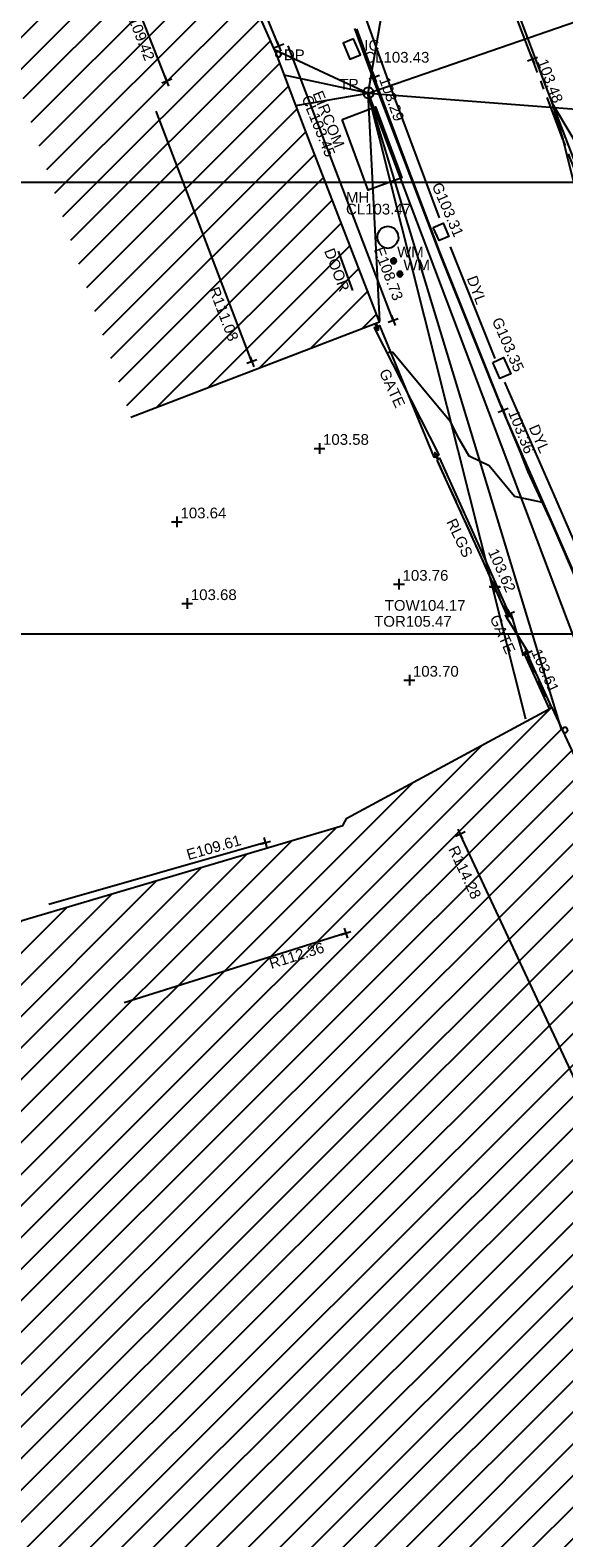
# Model space of a CAD drawing. Extents: x 635157 to 635442, y 694407 to 694910.
# Tile 86 of 104: x 635220 to 635235, y 694702 to 694745. Entities that reach past the tile are written whole.
import ezdxf

# ---------------------------------------------------------------- set-up
doc = ezdxf.new("R2010")
doc.units = 0
doc.header["$MEASUREMENT"] = 0
doc.linetypes.add('BORDER', pattern=[1.75, 0.5, -0.25, 0.5, -0.25, 0, -0.25])
doc.linetypes.add('CENTER', pattern=[2, 1.25, -0.25, 0.25, -0.25])
doc.layers.get('0').update_dxf_attribs({"color": 12, "linetype": 'CONTINUOUS'})
for name, color, linetype in [('BUILDING', 5, 'CONTINUOUS'), ('CONTOURS_MINOR', 132, 'CONTINUOUS'), ('DOOR', 7, 'CONTINUOUS'), ('DOOR_TXT', 7, 'CONTINUOUS'), ('DOWNPIPE', 151, 'CONTINUOUS'), ('DOWNPIPE_TXT', 151, 'CONTINUOUS'), ('EAVE', 3, 'CONTINUOUS'), ('EAVE_LVL', 3, 'CONTINUOUS'), ('EIRCOM_COVER', 3, 'CONTINUOUS'), ('EIRCOM_COVER_RMK', 3, 'CONTINUOUS'), ('GATE', 7, 'CONTINUOUS'), ('GATE_TXT', 7, 'CONTINUOUS'), ('GULLY', 151, 'CONTINUOUS'), ('GULLY_LVL', 151, 'CONTINUOUS'), ('HATCHING', 4, 'CONTINUOUS'), ('INSPECTION_COVER', 12, 'CONTINUOUS'), ('INSPECTION_COVER_LVL', 12, 'CONTINUOUS'), ('INSPECTION_COVER_TXT', 12, 'CONTINUOUS'), ('KERB_BOTTOM', 172, 'CONTINUOUS'), ('KERB_BOTTOM_LVL', 172, 'CONTINUOUS'), ('KERB_TOP', 2, 'CONTINUOUS'), ('LAYOUTS', 9, 'CONTINUOUS'), ('MANHOLES', 12, 'CONTINUOUS'), ('MANHOLES_RMK', 12, 'CONTINUOUS'), ('MARKINGS_DOUBLE_YELLOW', 9, 'CONTINUOUS'), ('MARKINGS_DOUBLE_YELLOW_TXT', 9, 'CONTINUOUS'), ('MARKINGS_WHITE_LINE', 9, 'CONTINUOUS'), ('OVERHEAD_TELECOM', 3, 'OH_TEL'), ('RAILINGS', 7, 'BORDER'), ('RAILINGS_TXT', 7, 'CONTINUOUS'), ('RIDGE', 6, 'CONTINUOUS'), ('RIDGE_LVL', 6, 'CONTINUOUS'), ('ROAD_CROWNLINE', 212, 'CENTER'), ('ROAD_CROWNLINE_LVL', 212, 'CONTINUOUS'), ('SPOT_HEIGHTS', 92, 'CONTINUOUS'), ('SPOT_HEIGHTS_LVL', 92, 'CONTINUOUS'), ('TELEGRAPH_POLE', 3, 'CONTINUOUS'), ('TELEGRAPH_POLE_TXT', 3, 'CONTINUOUS'), ('TOP_OF_RAILING_LEVEL', 212, 'CONTINUOUS'), ('TOP_OF_RAILING_LEVEL_TXT', 212, 'CONTINUOUS'), ('TOP_OF_WALL_LEVEL', 212, 'CONTINUOUS'), ('TOP_OF_WALL_LEVEL_TXT', 212, 'CONTINUOUS'), ('WALL', 12, 'CONTINUOUS'), ('WALL_LVL', 12, 'CONTINUOUS'), ('WATER_METER', 5, 'CONTINUOUS'), ('WATER_METER_TXT', 5, 'CONTINUOUS')]:
    doc.layers.add(name, color=color, linetype=linetype)
doc.styles.add('Arial', font='arial.ttf')
doc.linetypes.add('OH_TEL', pattern='A,4,-0.4,["OT",Arial,S=0.36,R=0,X=0,Y=-0.18],-1.2', length=5.6)

# ---------------------------------------------------------------- blocks, each defined once
blk = doc.blocks.new('CIRCL')
at = {"color": 0, "linetype": 'ByBlock', "flags": 128}
for points in [[(0.5, 0), (0.475, 0.154), (0.404, 0.293), (0.293, 0.404), (0.154, 0.475), (0, 0.5), (-0.154, 0.475), (-0.293, 0.404), (-0.404, 0.293), (-0.475, 0.154), (-0.5, 0), (-0.475, -0.154), (-0.404, -0.293), (-0.293, -0.404), (-0.154, -0.475), (0, -0.5), (0.154, -0.475), (0.293, -0.404), (0.404, -0.293), (0.475, -0.154)], [(0.5, 0), (0.475, -0.154)]]:
    blk.add_lwpolyline(points, dxfattribs=at)
blk = doc.blocks.new('MH_CIR2')
at = {"color": 0, "linetype": 'ByBlock', "flags": 128}
for points in [[(0.5, 0), (0.475, 0.154), (0.404, 0.293), (0.293, 0.404), (0.154, 0.475), (0, 0.5), (-0.154, 0.475), (-0.293, 0.404), (-0.404, 0.293), (-0.475, 0.154), (-0.5, 0), (-0.475, -0.154), (-0.404, -0.293), (-0.293, -0.404), (-0.154, -0.475), (0, -0.5), (0.154, -0.475), (0.293, -0.404), (0.404, -0.293), (0.475, -0.154)], [(-0.499, -0.033), (0.033, 0.499)], [(-0.496, 0.06), (-0.06, 0.496)], [(-0.488, -0.111), (0.111, 0.488)], [(-0.467, -0.18), (0.18, 0.467)], [(-0.467, 0.179), (-0.179, 0.467)], [(-0.438, -0.241), (0.241, 0.438)], [(-0.403, -0.296), (0.296, 0.403)], [(-0.362, -0.345), (0.345, 0.362)], [(-0.315, -0.388), (0.388, 0.315)], [(-0.263, -0.425), (0.425, 0.263)], [(-0.204, -0.456), (0.456, 0.204)], [(-0.138, -0.48), (0.48, 0.138)], [(-0.064, -0.496), (0.496, 0.064)], [(0.5, 0), (0.475, -0.154)], [(0.022, -0.5), (0.5, -0.022)], [(0.128, -0.483), (0.483, -0.128)], [(0.305, -0.396), (0.396, -0.305)]]:
    blk.add_lwpolyline(points, dxfattribs=at)
blk = doc.blocks.new('MH_CIR1')
at = {"color": 0, "linetype": 'ByBlock', "flags": 128}
for points in [[(0.5, 0), (0.475, 0.154), (0.404, 0.293), (0.293, 0.404), (0.154, 0.475), (0, 0.5), (-0.154, 0.475), (-0.293, 0.404), (-0.404, 0.293), (-0.475, 0.154), (-0.5, 0), (-0.475, -0.154), (-0.404, -0.293), (-0.293, -0.404), (-0.154, -0.475), (0, -0.5), (0.154, -0.475), (0.293, -0.404), (0.404, -0.293), (0.475, -0.154)], [(0.49, 0), (0.466, 0.151), (0.396, 0.288), (0.288, 0.396), (0.151, 0.466), (0, 0.49), (-0.151, 0.466), (-0.288, 0.396), (-0.396, 0.288), (-0.466, 0.151), (-0.49, 0), (-0.466, -0.151), (-0.396, -0.288), (-0.288, -0.396), (-0.151, -0.466), (0, -0.49), (0.151, -0.466), (0.288, -0.396), (0.396, -0.288), (0.466, -0.151)], [(0.471, 0), (0.448, 0.145), (0.381, 0.276), (0.276, 0.381), (0.145, 0.448), (0, 0.471), (-0.145, 0.448), (-0.276, 0.381), (-0.381, 0.276), (-0.448, 0.145), (-0.471, 0), (-0.448, -0.145), (-0.381, -0.276), (-0.276, -0.381), (-0.145, -0.448), (0, -0.471), (0.145, -0.448), (0.276, -0.381), (0.381, -0.276), (0.448, -0.145)], [(0.471, 0), (0.448, -0.145)], [(0.49, 0), (0.466, -0.151)], [(0.5, 0), (0.475, -0.154)]]:
    blk.add_lwpolyline(points, dxfattribs=at)
blk = doc.blocks.new('GATE')
at = {"color": 0, "linetype": 'ByBlock', "flags": 128}
for points in [[(-0.450902, 0), (-0.451904, 0.007014), (-0.455912, 0.014028), (-0.460922, 0.019038), (-0.467936, 0.023046), (-0.475952, 0.024048), (-0.482966, 0.023046), (-0.48998, 0.019038), (-0.49499, 0.014028), (-0.498998, 0.007014), (-0.5, 0), (-0.498998, -0.007014), (-0.49499, -0.014028), (-0.48998, -0.019038), (-0.482966, -0.023046), (-0.475952, -0.024048), (-0.467936, -0.023046), (-0.460922, -0.019038), (-0.455912, -0.014028), (-0.451904, -0.007014)], [(-0.475952, 0.024048), (-0.475952, 0.078156), (0.475952, -0.078156), (0.475952, -0.024048)], [(-0.475952, -0.024048), (-0.475952, -0.078156), (0.475952, 0.078156), (0.475952, 0.024048)], [(-0.450902, 0), (-0.451904, -0.007014)], [(0.5, 0), (0.498998, 0.007014), (0.49499, 0.014028), (0.48998, 0.019038), (0.482966, 0.023046), (0.475952, 0.024048), (0.467936, 0.023046), (0.460922, 0.019038), (0.455912, 0.014028), (0.451904, 0.007014), (0.450902, 0), (0.451904, -0.007014), (0.455912, -0.014028), (0.460922, -0.019038), (0.467936, -0.023046), (0.475952, -0.024048), (0.482966, -0.023046), (0.48998, -0.019038), (0.49499, -0.014028), (0.498998, -0.007014)], [(0.5, 0), (0.498998, -0.007014)]]:
    blk.add_lwpolyline(points, dxfattribs=at)
blk = doc.blocks.new('SPOT')
at = {"color": 0, "linetype": 'ByBlock', "flags": 128}
for points in [[(-0.5, 0), (0.5, 0)], [(0, 0.5), (0, -0.5)]]:
    blk.add_lwpolyline(points, dxfattribs=at)

msp = doc.modelspace()

# ---------------------------------------------------------------- hatches: boundary and pattern name
at = {"layer": 'HATCHING'}
h = msp.add_hatch(dxfattribs=at)
h.set_pattern_fill('ANSI31', color=256, scale=5)
h.paths.add_polyline_path([(635215.599, 694756.451), (635223.248, 694733.796), (635230.199, 694736.465), (635229.268, 694738.872), (635228.104, 694741.892), (635227.323, 694743.961), (635226.351, 694746.157), (635225.977, 694747.002), (635225.401, 694748.473), (635225.256, 694748.437), (635224.276, 694751.73), (635224.042, 694752.532), (635222.293, 694758.424)])
h.paths.add_polyline_path([(635225.037, 694750.674), (635225.518, 694749.028), (635225.959, 694749.157), (635225.478, 694750.803)], flags=25)
h.paths.add_polyline_path([(635226.715, 694746.356), (635227.363, 694744.768), (635227.789, 694744.942), (635227.141, 694746.529)], flags=25)
h.paths.add_polyline_path([(635229.934, 694738.534), (635230.545, 694736.932), (635230.975, 694737.096), (635230.364, 694738.698)], flags=9)
h.paths.add_polyline_path([(635218.584, 694757.238), (635219.074, 694755.571), (635219.515, 694755.701), (635219.025, 694757.368)], flags=24)
h.paths.add_polyline_path([(635220.832, 694749.464), (635221.322, 694747.797), (635221.763, 694747.926), (635221.273, 694749.594)], flags=24)
h.paths.add_polyline_path([(635222.965, 694745.262), (635223.599, 694743.644), (635224.027, 694743.812), (635223.393, 694745.43)], flags=24)
h.paths.add_polyline_path([(635225.324, 694737.418), (635225.944, 694735.794), (635226.373, 694735.958), (635225.753, 694737.582)], flags=24)
h.paths.add_polyline_path([(635222.555, 694753.998), (635222.964, 694752.646), (635223.41, 694752.781), (635223.001, 694754.133)], flags=24)
h.paths.add_polyline_path([(635224.669, 694748.42), (635225.252, 694747.133), (635225.676, 694747.326), (635225.093, 694748.612)], flags=24)
h.paths.add_polyline_path([(635228.543, 694738.501), (635229.045, 694737.181), (635229.48, 694737.347), (635228.978, 694738.667)], flags=24)
h.paths.add_polyline_path([(635227.914, 694742.778), (635228.655, 694740.95), (635229.086, 694741.124), (635228.346, 694742.953)], flags=25)
h.paths.add_polyline_path([(635228.22, 694742.902), (635228.908, 694741.204), (635229.339, 694741.379), (635228.652, 694743.077)], flags=25)
h = msp.add_hatch(dxfattribs=at)
h.set_pattern_fill('ANSI31', color=256, scale=5)
h.paths.add_polyline_path([(635248.349, 694698.27), (635246.716, 694701.645), (635246.773, 694701.674), (635246.628, 694701.969), (635246.508, 694701.913), (635245.908, 694703.094), (635245.675, 694702.976), (635244.42, 694705.509), (635244.114, 694706.175), (635244.064, 694706.155), (635243.08, 694707.037), (635242.68, 694707.898), (635242.573, 694709.194), (635242.622, 694709.22), (635242.242, 694709.954), (635242.105, 694709.901), (635241.673, 694710.778), (635241.779, 694710.831), (635241.711, 694710.958), (635241.665, 694710.931), (635241.253, 694711.718), (635241.332, 694711.772), (635240.351, 694713.772), (635240.127, 694714.186), (635240.089, 694714.167), (635240.035, 694714.282), (635240.097, 694714.338), (635239.937, 694714.652), (635239.863, 694714.638), (635239.694, 694714.995), (635238.967, 694716.654), (635239.04, 694716.703), (635238.746, 694717.301), (635238.694, 694717.476), (635238.654, 694717.463), (635238.015, 694718.897), (635238.06, 694718.921), (635237.577, 694720.022), (635237.536, 694720.005), (635236.592, 694722.235), (635236.542, 694722.216), (635236.172, 694723.098), (635236.178, 694723.179), (635235.019, 694725.669), (635229.287, 694722.576), (635229.175, 694722.366), (635217.011, 694718.767), (635216.325, 694719.051), (635214.705, 694732.399), (635213.084, 694738.616), (635197.756, 694735.699), (635224.235, 694664.431), (635250.801, 694675.383), (635257.488, 694678.565), (635257.139, 694679.325), (635257.425, 694679.454), (635257.349, 694679.626), (635257.283, 694679.767), (635256.989, 694679.633), (635256.07, 694681.604), (635256.128, 694681.629), (635255.989, 694681.898), (635255.871, 694681.844), (635255.423, 694682.79), (635255.797, 694682.953), (635255.662, 694683.243), (635255.623, 694683.221), (635255.534, 694683.412), (635255.269, 694683.974), (635255.27, 694683.975), (635255.122, 694684.29), (635255.018, 694684.239), (635254.234, 694685.935), (635254.328, 694685.985), (635253.533, 694687.68), (635253.504, 694687.739), (635253.496, 694687.734), (635253.313, 694688.116), (635253.163, 694688.412), (635253.129, 694688.393), (635252.744, 694689.24), (635251.913, 694690.884), (635251.859, 694690.854), (635251.393, 694691.853), (635251.417, 694691.865), (635251.253, 694692.19), (635251.243, 694692.185), (635250.69, 694693.243), (635249.9, 694694.878), (635250.038, 694694.959), (635249.874, 694695.275), (635249.813, 694695.236), (635249.026, 694696.849)])
h.paths.add_polyline_path([(635216.049, 694717.938), (635217.764, 694717.938), (635217.764, 694718.397), (635216.049, 694718.397)], flags=24)
h.paths.add_polyline_path([(635224.807, 694721.301), (635226.455, 694721.772), (635226.329, 694722.214), (635224.681, 694721.742)], flags=25)
h.paths.add_polyline_path([(635256.879, 694681.062), (635257.604, 694679.509), (635258.02, 694679.703), (635257.295, 694681.257)], flags=9)
h.paths.add_polyline_path([(635255.143, 694684.894), (635255.871, 694683.341), (635256.287, 694683.536), (635255.559, 694685.089)], flags=25)
h.paths.add_polyline_path([(635250.373, 694694.4), (635251.129, 694692.861), (635251.542, 694693.064), (635250.785, 694694.603)], flags=25)
h.paths.add_polyline_path([(635240.295, 694714.687), (635241.051, 694713.148), (635241.464, 694713.35), (635240.708, 694714.89)], flags=25)
h.paths.add_polyline_path([(635235.593, 694725.111), (635236.281, 694723.543), (635236.695, 694723.725), (635236.007, 694725.292)], flags=25)
h.paths.add_polyline_path([(635244.947, 694705.334), (635245.702, 694703.795), (635246.115, 694703.997), (635245.36, 694705.536)], flags=25)
h.paths.add_polyline_path([(635209.655, 694735.835), (635209.878, 694734.112), (635210.334, 694734.171), (635210.111, 694735.894)], flags=24)
h.paths.add_polyline_path([(635211.597, 694721.629), (635211.821, 694719.906), (635212.276, 694719.965), (635212.053, 694721.688)], flags=24)
h.paths.add_polyline_path([(635218.892, 694719.024), (635219.665, 694717.468), (635220.076, 694717.672), (635219.303, 694719.229)], flags=24)
h.paths.add_polyline_path([(635227.126, 694718.252), (635228.784, 694718.773), (635228.646, 694719.212), (635226.988, 694718.691)], flags=24)
h.paths.add_polyline_path([(635232.012, 694721.747), (635232.748, 694720.172), (635233.164, 694720.367), (635232.429, 694721.941)], flags=24)
h.paths.add_polyline_path([(635240.432, 694703.82), (635241.167, 694702.245), (635241.583, 694702.44), (635240.848, 694704.015)], flags=24)
h.paths.add_polyline_path([(635242.444, 694700.609), (635243.188, 694699.039), (635243.603, 694699.235), (635242.859, 694700.806)], flags=24)
h.paths.add_polyline_path([(635250.189, 694684.144), (635250.933, 694682.573), (635251.348, 694682.77), (635250.604, 694684.34)], flags=24)
h.paths.add_polyline_path([(635252.214, 694679.884), (635252.993, 694678.331), (635253.404, 694678.538), (635252.624, 694680.091)], flags=24)
h.paths.add_polyline_path([(635248.499, 694694.474), (635249.54, 694694.474), (635249.54, 694694.939), (635248.499, 694694.939)], flags=24)
h.paths.add_polyline_path([(635242.614, 694702.495), (635244.844, 694702.495), (635244.844, 694702.96), (635242.614, 694702.96)], flags=24)
h.paths.add_polyline_path([(635241.563, 694704.865), (635243.792, 694704.865), (635243.792, 694705.33), (635241.563, 694705.33)], flags=24)
h.paths.add_polyline_path([(635242.072, 694703.702), (635244.323, 694703.702), (635244.323, 694704.162), (635242.072, 694704.162)], flags=24)
h.paths.add_polyline_path([(635249.604, 694696.446), (635250.226, 694695.152), (635250.64, 694695.351), (635250.018, 694696.645)], flags=25)
h.paths.add_polyline_path([(635248.81, 694692.202), (635250.574, 694692.202), (635250.574, 694692.667), (635248.81, 694692.667)], flags=24)
h.paths.add_polyline_path([(635248.813, 694692.54), (635249.545, 694692.54), (635249.545, 694692.99), (635248.813, 694692.99)], flags=24)
h.paths.add_polyline_path([(635239.111, 694713.727), (635239.843, 694713.727), (635239.843, 694714.177), (635239.111, 694714.177)], flags=24)
h.paths.add_polyline_path([(635245.936, 694700.066), (635246.522, 694698.781), (635246.946, 694698.974), (635246.359, 694700.259)], flags=24)
h.paths.add_polyline_path([(635235.278, 694723.243), (635235.898, 694721.973), (635236.316, 694722.178), (635235.697, 694723.447)], flags=24)
h.paths.add_polyline_path([(635236.631, 694720.127), (635237.191, 694718.831), (635237.619, 694719.016), (635237.058, 694720.312)], flags=24)
h.paths.add_polyline_path([(635238.24, 694716.763), (635238.825, 694715.478), (635239.249, 694715.67), (635238.663, 694716.956)], flags=24)
h.paths.add_polyline_path([(635240.682, 694711.439), (635241.359, 694710.199), (635241.768, 694710.422), (635241.091, 694711.662)], flags=24)
h.paths.add_polyline_path([(635241.876, 694708.008), (635242.528, 694706.755), (635242.941, 694706.97), (635242.289, 694708.223)], flags=24)
h.paths.add_polyline_path([(635249.164, 694694.261), (635249.779, 694692.989), (635250.198, 694693.192), (635249.583, 694694.464)], flags=24)
h.paths.add_polyline_path([(635250.635, 694692.032), (635251.225, 694690.749), (635251.648, 694690.943), (635251.058, 694692.226)], flags=24)
h.paths.add_polyline_path([(635252.783, 694687.411), (635253.384, 694686.133), (635253.806, 694686.331), (635253.204, 694687.609)], flags=24)
h.paths.add_polyline_path([(635254.76, 694682.914), (635255.369, 694681.639), (635255.789, 694681.84), (635255.18, 694683.114)], flags=24)
h.paths.add_polyline_path([(635251.055, 694694.155), (635251.934, 694692.389), (635252.351, 694692.596), (635251.472, 694694.363)], flags=25)

# ---------------------------------------------------------------- linework, layer by layer
at = {"layer": 'BUILDING'}
for points in [[(635223.248, 694733.796, 103.536), (635230.199, 694736.465, 103.483), (635229.268, 694738.872, 103.492), (635228.104, 694741.892, 103.476), (635227.323, 694743.961, 103.479), (635226.351, 694746.157, 103.482), (635225.977, 694747.002, 103.464), (635225.401, 694748.473, 103.435), (635225.256, 694748.437, 103.441), (635224.276, 694751.73, 103.416), (635224.042, 694752.532, 103.411), (635222.293, 694758.424, 103.393), (635215.599, 694756.451, 103.343)], [(635217.011, 694718.767, 103.635), (635229.175, 694722.366, 103.63), (635229.287, 694722.576, 103.63), (635235.019, 694725.669, 103.628), (635236.178, 694723.179, 103.647)]]:
    msp.add_polyline3d(points, dxfattribs=at)
at = {"layer": 'CONTOURS_MINOR'}
for points in [[(635237.492, 694738.474, 103.5), (635235.022, 694742.606, 103.5), (635235.331, 694741.579, 103.5), (635236.562, 694736.633, 103.5)], [(635235.669, 694729.361, 103.5), (635235.029, 694730.843, 103.5), (635234.761, 694731.411, 103.5), (635233.973, 694731.577, 103.5), (635233.266, 694732.438, 103.5), (635232.708, 694732.713, 103.5), (635232.442, 694733.171, 103.5), (635232.184, 694733.67, 103.5), (635230.576, 694735.614, 103.5), (635230.473, 694735.614, 103.5), (635230.454, 694735.603, 103.5)]]:
    msp.add_polyline3d(points, dxfattribs=at)
at = {"layer": 'DOOR'}
msp.add_polyline3d([(635229.46, 694737.345, 103.543), (635229.053, 694738.446, 103.542)], dxfattribs=at)
at = {"layer": 'EAVE'}
for points in [[(635227.386, 694744.184, 106.697), (635225.592, 694748.581, 106.768)], [(635230.587, 694736.502, 108.727), (635227.653, 694744.193, 108.768)], [(635227.011, 694721.89, 109.61), (635220.952, 694720.157, 109.542)]]:
    msp.add_polyline3d(points, dxfattribs=at)
at = {"layer": 'EIRCOM_COVER'}
msp.add_polyline3d([(635229.155, 694742.137, 103.447), (635230.092, 694742.484, 103.428), (635230.825, 694740.502, 103.431), (635229.888, 694740.155, 103.45)], close=True, dxfattribs=at)
at = {"layer": 'GULLY'}
for points in [[(635231.707, 694739.113, 103.31), (635231.984, 694739.232, 103.315), (635232.144, 694738.86, 103.32), (635231.867, 694738.741, 103.315)], [(635233.371, 694735.335, 103.348), (635233.673, 694735.467, 103.361), (635233.872, 694735.012, 103.368), (635233.57, 694734.88, 103.355)]]:
    msp.add_polyline3d(points, close=True, dxfattribs=at)
at = {"layer": 'INSPECTION_COVER'}
msp.add_polyline3d([(635229.479, 694744.389, 103.429), (635229.186, 694744.265, 103.433), (635229.374, 694743.82, 103.438), (635229.667, 694743.944, 103.434)], close=True, dxfattribs=at)
at = {"layer": 'KERB_BOTTOM'}
msp.add_polyline3d([(635236.292, 694727.968, 103.438), (635235.042, 694730.836, 103.402), (635233.783, 694733.694, 103.364), (635233.664, 694733.99, 103.361), (635232.886, 694735.929, 103.34), (635231.883, 694738.444, 103.324), (635230.933, 694740.966, 103.312), (635230.121, 694743.144, 103.289), (635230.058, 694743.317, 103.288), (635229.569, 694744.666, 103.28)], dxfattribs=at)
at = {"layer": 'KERB_TOP'}
msp.add_polyline3d([(635248.405, 694702.015, 103.697), (635247.899, 694703.031, 103.593), (635246.751, 694705.386, 103.599), (635245.871, 694707.267, 103.619), (635244.79, 694709.571, 103.59), (635243.511, 694712.23, 103.634), (635242.531, 694714.372, 103.626), (635241.198, 694717.181, 103.626), (635239.981, 694719.774, 103.62), (635239.406, 694720.985, 103.628), (635238.494, 694722.965, 103.625), (635237.141, 694725.99, 103.599), (635236.168, 694728.186, 103.578), (635235.025, 694730.845, 103.531), (635234.361, 694732.267, 103.453), (635234.148, 694732.819, 103.396), (635233.555, 694734.218, 103.381), (635232.851, 694735.981, 103.366), (635231.922, 694738.291, 103.355), (635230.915, 694740.959, 103.382), (635230.084, 694743.135, 103.396), (635229.513, 694744.677, 103.412)], dxfattribs=at)
at = {"layer": 'LAYOUTS', "linetype": 'ByBlock'}
for points in [[(635156.7, 694727.734), (635316.9, 694727.734), (635316.9, 694822.334), (635156.7, 694822.334)], [(635178.704, 694645.768), (635338.904, 694645.768), (635338.904, 694740.368), (635178.704, 694740.368)]]:
    msp.add_lwpolyline(points, close=True, dxfattribs=at)
at = {"layer": 'MARKINGS_DOUBLE_YELLOW'}
for points in [[(635231.879, 694739.377, 103.331), (635230.445, 694743.233, 103.307), (635229.124, 694746.941, 103.275), (635228.31, 694749.231, 103.232)], [(635233.438, 694735.443, 103.346), (635232.185, 694738.564, 103.339)], [(635243.482, 694713.215, 103.498), (635241.472, 694717.417, 103.498), (635239.717, 694721.179, 103.498), (635238.136, 694724.525, 103.48), (635236.609, 694728.122, 103.444), (635235.078, 694731.644, 103.402), (635233.704, 694734.784, 103.363)]]:
    msp.add_polyline3d(points, dxfattribs=at)
at = {"layer": 'MARKINGS_WHITE_LINE'}
msp.add_polyline3d([(635229.207, 694761.444, 103.304), (635229.444, 694759.878, 103.316), (635229.715, 694758.22, 103.319), (635230.369, 694755.922, 103.336), (635231.203, 694753.257, 103.363), (635232.087, 694750.522, 103.414), (635233.028, 694747.872, 103.449), (635233.874, 694745.664, 103.477), (635234.808, 694743.166, 103.497), (635236.825, 694737.887, 103.525), (635238.557, 694733.416, 103.554), (635240.35, 694728.696, 103.584), (635242.057, 694724.439, 103.605), (635243.852, 694719.924, 103.62), (635245.279, 694716.483, 103.631), (635247.055, 694712.485, 103.649), (635248.842, 694708.797, 103.661), (635250.712, 694704.815, 103.67), (635252.695, 694700.783, 103.694), (635255.33, 694702.074, 103.605)], dxfattribs=at)
at = {"layer": 'OVERHEAD_TELECOM'}
for points in [[(635234.29, 694725.343, 109.342), (635229.885, 694742.87, 111.17), (635234.05, 694767.083, 110.337)], [(635227.861, 694742.527, 111.146), (635229.885, 694742.87, 111.17), (635240.445, 694746.526, 104.402)], [(635227.264, 694744.092, 108.667), (635229.885, 694742.87, 111.17), (635227.536, 694743.37, 110.34)], [(635230.215, 694736.485, 108.634), (635229.885, 694742.87, 111.17), (635242.244, 694741.92, 110.013)], [(635235.291, 694725.061, 108.839), (635229.885, 694742.87, 111.17), (635242.364, 694709.781, 109.108)]]:
    msp.add_polyline3d(points, dxfattribs=at)
at = {"layer": 'RAILINGS'}
for points in [[(635231.827, 694732.571, 104.137), (635233.761, 694728.294, 104.173)], [(635234.317, 694727.1, 103.656), (635234.948, 694725.703, 104.165)]]:
    msp.add_polyline3d(points, dxfattribs=at)
at = {"layer": 'RIDGE'}
for points in [[(635224.252, 694743.208, 109.423), (635222.607, 694747.407, 109.355)], [(635226.635, 694735.353, 111.084), (635223.957, 694742.366, 111.084)], [(635241.877, 694701.955, 114.434), (635232.459, 694722.127, 114.282)], [(635229.261, 694719.355, 112.364), (635223.064, 694717.407, 112.354)]]:
    msp.add_polyline3d(points, dxfattribs=at)
at = {"layer": 'ROAD_CROWNLINE'}
msp.add_polyline3d([(635253.774, 694698.332, 103.666), (635250.553, 694704.954, 103.673), (635249.649, 694706.827, 103.668), (635248.888, 694708.404, 103.664), (635247.754, 694710.647, 103.649), (635246.43, 694713.507, 103.632), (635245.407, 694715.88, 103.626), (635244.851, 694717.169, 103.623), (635242.923, 694721.975, 103.605), (635241.656, 694725.149, 103.594), (635240.807, 694727.274, 103.587), (635239.14, 694731.557, 103.563), (635238.05, 694734.476, 103.543), (635237.379, 694736.272, 103.53), (635235.332, 694741.579, 103.5), (635234.481, 694743.817, 103.48), (635233.266, 694747.012, 103.452)], dxfattribs=at)
at = {"layer": 'SPOT_HEIGHTS'}
for p in [(635228.524, 694732.926, 103.575), (635224.538, 694730.868, 103.644), (635230.747, 694729.122, 103.757), (635224.828, 694728.581, 103.677), (635231.037, 694726.436, 103.702)]:
    msp.add_point(p, dxfattribs=at)
at = {"layer": 'WALL'}
msp.add_polyline3d([(635231.803, 694732.6, 103.559), (635233.006, 694729.956, 103.608), (635233.764, 694728.255, 103.623), (635233.84, 694728.289, 103.623), (635233.082, 694729.99, 103.608), (635231.89, 694732.652, 103.559)], close=True, dxfattribs=at)
msp.add_polyline3d([(635235.019, 694725.669, 103.628), (635234.332, 694727.188, 103.611), (635234.256, 694727.154, 103.611), (635234.943, 694725.635, 103.628)], dxfattribs=at)

# ---------------------------------------------------------------- block references
at = {"layer": 'DOWNPIPE', "xscale": 0.15, "yscale": 0.15, "zscale": 0.15}
for p in [(635227.374, 694743.959, 103.48), (635235.388, 694725.042, 103.64)]:
    msp.add_blockref('MH_CIR1', p, dxfattribs=at)
at = {"layer": 'EAVE_LVL'}
for p, xscale, yscale, zscale, rotation in [((635227.386, 694744.184, 106.697), 0.2999999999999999, 0.2999999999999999, 0.2999999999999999, 292.19574), ((635230.587, 694736.502, 108.727), 0.2999999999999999, 0.2999999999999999, 0.2999999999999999, 290.881104), ((635227.011, 694721.89, 109.61), 0.3, 0.3, 0.3, 15.961631)]:
    msp.add_blockref('SPOT', p, dxfattribs=dict(at, xscale=xscale, yscale=yscale, zscale=zscale, rotation=rotation))
at = {"layer": 'GATE'}
for p, xscale, rotation in [((635230.961, 694734.521, 103.484), 4.18538, 294.708459), ((635234.047, 694727.721, 103.623), 1.20617, 294.028768)]:
    msp.add_blockref('GATE', p, dxfattribs=dict(at, xscale=xscale, rotation=rotation))
at = {"layer": 'KERB_BOTTOM_LVL'}
for p, xscale, yscale, zscale, rotation in [((635230.058, 694743.317, 103.288), 0.2999999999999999, 0.2999999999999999, 0.2999999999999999, 289.934723), ((635233.664, 694733.99, 103.361), 0.3, 0.3, 0.3, 291.867676)]:
    msp.add_blockref('SPOT', p, dxfattribs=dict(at, xscale=xscale, yscale=yscale, zscale=zscale, rotation=rotation))
at = {"layer": 'MANHOLES', "xscale": 0.6, "yscale": 0.6, "zscale": 0.6}
msp.add_blockref('CIRCL', (635230.435, 694738.835, 103.468), dxfattribs=at)
at = {"layer": 'RIDGE_LVL', "xscale": 0.3, "yscale": 0.3, "zscale": 0.3}
for p, rotation in [((635224.252, 694743.208, 109.423), 291.39325), ((635226.635, 694735.353, 111.084), 290.899963), ((635232.459, 694722.127, 114.282), 295.027161), ((635229.261, 694719.355, 112.364), 17.450314)]:
    msp.add_blockref('SPOT', p, dxfattribs=dict(at, rotation=rotation))
at = {"layer": 'ROAD_CROWNLINE_LVL', "xscale": 0.3, "yscale": 0.3, "zscale": 0.3, "rotation": 290.820251}
msp.add_blockref('SPOT', (635234.481, 694743.817, 103.48), dxfattribs=at)
at = {"layer": 'SPOT_HEIGHTS_LVL', "xscale": 0.3, "yscale": 0.3, "zscale": 0.3}
for p in [(635228.524, 694732.926, 103.575), (635224.538, 694730.868, 103.644), (635230.747, 694729.122, 103.757), (635224.828, 694728.581, 103.677), (635231.037, 694726.436, 103.702)]:
    msp.add_blockref('SPOT', p, dxfattribs=at)
at = {"layer": 'TELEGRAPH_POLE', "xscale": 0.3, "yscale": 0.3, "zscale": 0.3}
msp.add_blockref('CIRCL', (635229.894, 694742.878, 103.446), dxfattribs=at)
at = {"layer": 'TOP_OF_RAILING_LEVEL', "xscale": 0.3, "yscale": 0.3, "zscale": 0.3}
msp.add_blockref('SPOT', (635233.437, 694729.047, 105.468), dxfattribs=at)
at = {"layer": 'TOP_OF_WALL_LEVEL', "xscale": 0.3, "yscale": 0.3, "zscale": 0.3}
msp.add_blockref('SPOT', (635233.416, 694729.058, 104.167), dxfattribs=at)
at = {"layer": 'WALL_LVL', "xscale": 0.3, "yscale": 0.3, "zscale": 0.3}
for p, rotation in [((635233.84, 694728.289, 103.623), 294.0187069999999), ((635234.332, 694727.188, 103.611), 293.984406)]:
    msp.add_blockref('SPOT', p, dxfattribs=dict(at, rotation=rotation))
at = {"layer": 'WATER_METER', "xscale": 0.15, "yscale": 0.15, "zscale": 0.15}
for p in [(635230.594, 694738.176, 103.455), (635230.771, 694737.806, 103.435)]:
    msp.add_blockref('MH_CIR2', p, dxfattribs=at)

# ---------------------------------------------------------------- texts
at = {"layer": 'DOOR_TXT', "style": 'Arial'}
msp.add_text('DOOR', height=0.3, rotation=290.826, dxfattribs=at).set_placement((635228.648, 694738.458))
at = {"layer": 'DOWNPIPE_TXT', "style": 'Arial'}
msp.add_text('DP', height=0.3, dxfattribs=at).set_placement((635227.529, 694743.792))
at = {"layer": 'EAVE_LVL', "style": 'Arial'}
for s, rotation, p in [('E108.73', 290.8811, (635230.038, 694738.492)), ('E109.61', 15.9616, (635224.858, 694721.4))]:
    msp.add_text(s, height=0.3, rotation=rotation, dxfattribs=at).set_placement(p)
at = {"layer": 'EIRCOM_COVER_RMK', "style": 'Arial'}
for s, p in [('CL103.45', (635228.02, 694742.737)), ('EIRCOM', (635228.326, 694742.861))]:
    msp.add_text(s, height=0.3, rotation=292.04, dxfattribs=at).set_placement(p)
at = {"layer": 'GATE_TXT', "style": 'Arial'}
for rotation, p in [(294.7085, (635230.183, 694735.066)), (294.0288, (635233.277, 694728.183))]:
    msp.add_text('GATE', height=0.3, rotation=rotation, dxfattribs=at).set_placement(p)
at = {"layer": 'GULLY_LVL', "style": 'Arial'}
for s, rotation, p in [('G103.31', 293.2729, (635231.658, 694740.288)), ('G103.35', 293.6228, (635233.338, 694736.508))]:
    msp.add_text(s, height=0.3, rotation=rotation, dxfattribs=at).set_placement(p)
at = {"layer": 'INSPECTION_COVER_LVL', "style": 'Arial'}
msp.add_text('CL103.43', height=0.3, dxfattribs=at).set_placement((635229.779, 694743.724))
at = {"layer": 'INSPECTION_COVER_TXT', "style": 'Arial'}
msp.add_text('IC', height=0.3, dxfattribs=at).set_placement((635229.779, 694744.059))
at = {"layer": 'KERB_BOTTOM_LVL', "style": 'Arial'}
for s, rotation, p in [('103.29', 289.9347, (635230.186, 694743.257)), ('103.36', 291.8677, (635233.794, 694733.934))]:
    msp.add_text(s, height=0.3, rotation=rotation, dxfattribs=at).set_placement(p)
at = {"layer": 'MANHOLES_RMK', "style": 'Arial'}
for s, p in [('CL103.47', (635229.265, 694739.474)), ('MH', (635229.265, 694739.804))]:
    msp.add_text(s, height=0.3, dxfattribs=at).set_placement(p)
at = {"layer": 'MARKINGS_DOUBLE_YELLOW_TXT', "style": 'Arial'}
for rotation, p in [(290.3996, (635232.637, 694737.691)), (293.6332, (635234.369, 694733.511))]:
    msp.add_text('DYL', height=0.3, rotation=rotation, dxfattribs=at).set_placement(p)
at = {"layer": 'RAILINGS_TXT', "style": 'Arial'}
msp.add_text('RLGS', height=0.3, rotation=295.2405, dxfattribs=at).set_placement((635232.064, 694730.873))
at = {"layer": 'RIDGE_LVL', "style": 'Arial'}
for s, rotation, p in [('R109.42', 291.3933, (635223.069, 694745.221)), ('R111.08', 290.9, (635225.427, 694737.375)), ('R114.28', 295.0272, (635232.119, 694721.712)), ('R112.36', 17.4503, (635227.175, 694718.353))]:
    msp.add_text(s, height=0.3, rotation=rotation, dxfattribs=at).set_placement(p)
at = {"layer": 'ROAD_CROWNLINE_LVL', "style": 'Arial'}
msp.add_text('103.48', height=0.3, rotation=290.8203, dxfattribs=at).set_placement((635234.61, 694743.759))
at = {"layer": 'SPOT_HEIGHTS_LVL', "style": 'Arial'}
for s, p in [('103.58', (635228.624, 694733.026)), ('103.64', (635224.638, 694730.968)), ('103.76', (635230.847, 694729.222)), ('103.68', (635224.928, 694728.681)), ('103.70', (635231.137, 694726.536))]:
    msp.add_text(s, height=0.3, dxfattribs=at).set_placement(p)
at = {"layer": 'TELEGRAPH_POLE_TXT', "style": 'Arial'}
msp.add_text('TP', height=0.3, dxfattribs=at).set_placement((635229.08, 694742.969))
at = {"layer": 'TOP_OF_RAILING_LEVEL_TXT', "style": 'Arial'}
msp.add_text('TOR105.47', height=0.3, dxfattribs=at).set_placement((635230.053, 694727.935))
at = {"layer": 'TOP_OF_WALL_LEVEL_TXT', "style": 'Arial'}
msp.add_text('TOW104.17', height=0.3, dxfattribs=at).set_placement((635230.349, 694728.381))
at = {"layer": 'WALL_LVL', "style": 'Arial'}
for s, rotation, p in [('103.62', 294.0187, (635233.227, 694730.036)), ('103.61', 293.9844, (635234.44, 694727.228))]:
    msp.add_text(s, height=0.3, rotation=rotation, dxfattribs=at).set_placement(p)
at = {"layer": 'WATER_METER_TXT', "style": 'Arial'}
for p in [(635230.694, 694738.276), (635230.871, 694737.906)]:
    msp.add_text('WM', height=0.3, dxfattribs=at).set_placement(p)

doc.saveas('drawing.dxf')
